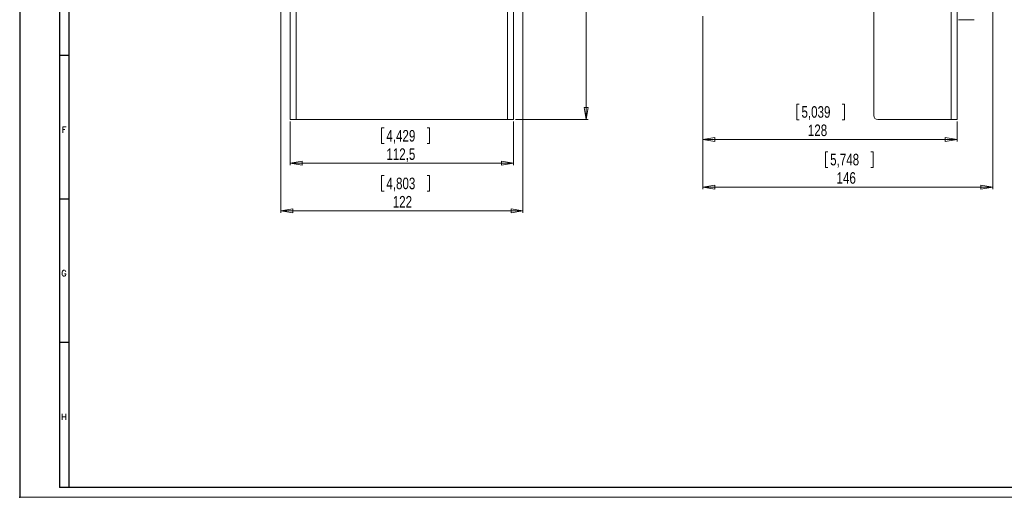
# Model space of a CAD drawing. Header units: millimetres. Extents: x 0 to 841, y 0 to 594.
# Tile 1 of 12: x 0 to 496, y 0 to 241. Entities that reach past the tile are written whole.
import ezdxf

# ---------------------------------------------------------------- set-up
doc = ezdxf.new("R2010")
doc.units = ezdxf.units.MM
doc.header["$PDSIZE"] = -1
doc.layers.add('FORMATO', color=7, linetype='Continuous')
doc.styles.add('SLDTEXTSTYLE0', font='ROMANS')
doc.styles.add('SLDTEXTSTYLE3', font='TXT', dxfattribs={"width": 0.75})
doc.dimstyles.new('SLDDIMSTYLE0', dxfattribs={"dimtxt": 5.820833, "dimasz": 6, "dimexe": 0, "dimexo": 0.0625, "dimgap": 1.455208, "dimtad": 2, "dimdec": 1, "dimrnd": 1e-09, "dimzin": 12, "dimdsep": 46, "dimtxsty": 'SLDTEXTSTYLE3', "dimblk1": 'CLOSED', "dimblk2": 'CLOSED', "dimsah": 1, "dimcen": 0.09, "dimadec": 0, "dimazin": 0, "dimtfac": 1, "dimtdec": 1, "dimtofl": 0, "dimtmove": 0, "dimatfit": 3, "dimldrblk": 'CLOSED', "dimfxl": 1, "dimtolj": 1, "dimtzin": 12, "dimarcsym": 0})

# ---------------------------------------------------------------- blocks, each defined once
blk = doc.blocks.new('_CLOSED')
at = {"color": 0, "linetype": 'ByBlock', "lineweight": -2}
for p, q in [((-1, 0.166667), (0, 0)), ((-1, 0.166667), (-1, -0.166667)), ((0, 0), (-1, -0.166667)), ((0, 0), (-1, 0))]:
    blk.add_line(p, q, dxfattribs=at)
blk = doc.blocks.new('*D3')
at = {"color": 7, "linetype": 'Continuous', "lineweight": 0}
for p, q in [((249.75, 446.25), (286.3, 446.25)), ((285.3, 446.25), (285.3, 190.25)), ((267.51, 332.22), (275.37, 332.22)), ((267.51, 332.22), (267.51, 331.04)), ((275.37, 332.22), (275.37, 331.04)), ((267.51, 303.86), (267.51, 305.04)), ((267.51, 303.86), (275.37, 303.86)), ((275.37, 303.86), (275.37, 305.04)), ((249.75, 190.25), (286.3, 190.25))]:
    blk.add_line(p, q, dxfattribs=at)
at = {"color": 7, "linetype": 'Continuous', "lineweight": 0, "xscale": 6, "yscale": 6}
for p, rotation in [((285.3, 446.25, 54.02), 90), ((285.3, 190.25, 54.02), 270)]:
    blk.add_blockref('_CLOSED', p, dxfattribs=dict(at, rotation=rotation))
at = {"color": 7, "linetype": 'Continuous', "lineweight": 0, "char_height": 5.821, "attachment_point": 1, "rotation": 90, "style": 'SLDTEXTSTYLE3'}
for s, insert in [('10,079', (268.56, 306.22)), ('256', (277.8, 311.59))]:
    blk.add_mtext(s, dxfattribs=dict(at, insert=insert))
blk = doc.blocks.new('*D4')
at = {"color": 7, "linetype": 'Continuous', "lineweight": 0}
for p, q in [((136.25, 189.25), (136.25, 167.25)), ((248.75, 189.25), (248.75, 167.25)), ((182.32, 186.04), (182.32, 178.18)), ((182.32, 186.04), (183.5, 186.04)), ((206.39, 186.04), (205.21, 186.04)), ((206.39, 186.04), (206.39, 178.18)), ((182.32, 178.18), (183.5, 178.18)), ((206.39, 178.18), (205.21, 178.18)), ((136.25, 168.25), (248.75, 168.25))]:
    blk.add_line(p, q, dxfattribs=at)
at = {"color": 7, "linetype": 'Continuous', "lineweight": 0, "xscale": 6, "yscale": 6, "rotation": 180}
blk.add_blockref('_CLOSED', (136.25, 168.25, 54.02), dxfattribs=at)
at = {"color": 7, "linetype": 'Continuous', "lineweight": 0, "xscale": 6, "yscale": 6}
blk.add_blockref('_CLOSED', (248.75, 168.25, 54.02), dxfattribs=at)
at = {"color": 7, "linetype": 'Continuous', "lineweight": 0, "char_height": 5.821, "attachment_point": 1, "style": 'SLDTEXTSTYLE3'}
for s, insert in [('4,429', (184.68, 184.99)), ('112,5', (184.68, 175.75))]:
    blk.add_mtext(s, dxfattribs=dict(at, insert=insert))
blk = doc.blocks.new('*D5')
at = {"color": 7, "linetype": 'Continuous', "lineweight": 0}
for p, q in [((253.5, 293.55), (253.5, 143.25)), ((131.5, 291.05), (131.5, 143.25)), ((182.32, 162.04), (182.32, 154.18)), ((182.32, 162.04), (183.5, 162.04)), ((206.39, 162.04), (205.21, 162.04)), ((206.39, 162.04), (206.39, 154.18)), ((182.32, 154.18), (183.5, 154.18)), ((206.39, 154.18), (205.21, 154.18)), ((131.5, 144.25), (253.5, 144.25))]:
    blk.add_line(p, q, dxfattribs=at)
at = {"color": 7, "linetype": 'Continuous', "lineweight": 0, "xscale": 6, "yscale": 6, "rotation": 180}
blk.add_blockref('_CLOSED', (131.5, 144.25, 54.02), dxfattribs=at)
at = {"color": 7, "linetype": 'Continuous', "lineweight": 0, "xscale": 6, "yscale": 6}
blk.add_blockref('_CLOSED', (253.5, 144.25, 54.02), dxfattribs=at)
at = {"color": 7, "linetype": 'Continuous', "lineweight": 0, "char_height": 5.821, "attachment_point": 1, "style": 'SLDTEXTSTYLE3'}
for s, insert in [('4,803', (184.68, 160.99)), ('122', (187.9, 151.75))]:
    blk.add_mtext(s, dxfattribs=dict(at, insert=insert))
blk = doc.blocks.new('*D6')
at = {"color": 7, "linetype": 'Continuous', "lineweight": 0}
for p, q in [((344.17, 242.25), (344.17, 179.25)), ((391.4, 198.04), (391.4, 190.18)), ((391.4, 198.04), (392.58, 198.04)), ((415.47, 198.04), (414.29, 198.04)), ((415.47, 198.04), (415.47, 190.18)), ((391.4, 190.18), (392.58, 190.18)), ((415.47, 190.18), (414.29, 190.18)), ((472.17, 189.25), (472.17, 179.25)), ((344.17, 180.25), (472.17, 180.25))]:
    blk.add_line(p, q, dxfattribs=at)
at = {"color": 7, "linetype": 'Continuous', "lineweight": 0, "xscale": 6, "yscale": 6, "rotation": 180}
blk.add_blockref('_CLOSED', (344.17, 180.25, 43.13), dxfattribs=at)
at = {"color": 7, "linetype": 'Continuous', "lineweight": 0, "xscale": 6, "yscale": 6}
blk.add_blockref('_CLOSED', (472.17, 180.25, 43.13), dxfattribs=at)
at = {"color": 7, "linetype": 'Continuous', "lineweight": 0, "char_height": 5.821, "attachment_point": 1, "style": 'SLDTEXTSTYLE3'}
for s, insert in [('5,039', (393.76, 196.99)), ('128', (396.98, 187.75))]:
    blk.add_mtext(s, dxfattribs=dict(at, insert=insert))
blk = doc.blocks.new('*D7')
at = {"color": 7, "linetype": 'Continuous', "lineweight": 0}
for p, q in [((490.17, 311.5), (490.17, 155.25)), ((344.17, 242.25), (344.17, 155.25)), ((405.85, 174.04), (405.85, 166.18)), ((405.85, 174.04), (407.03, 174.04)), ((429.92, 174.04), (428.74, 174.04)), ((429.92, 174.04), (429.92, 166.18)), ((405.85, 166.18), (407.03, 166.18)), ((429.92, 166.18), (428.74, 166.18)), ((344.17, 156.25), (490.17, 156.25))]:
    blk.add_line(p, q, dxfattribs=at)
at = {"color": 7, "linetype": 'Continuous', "lineweight": 0, "xscale": 6, "yscale": 6, "rotation": 180}
blk.add_blockref('_CLOSED', (344.17, 156.25, 43.13), dxfattribs=at)
at = {"color": 7, "linetype": 'Continuous', "lineweight": 0, "xscale": 6, "yscale": 6}
blk.add_blockref('_CLOSED', (490.17, 156.25, 43.13), dxfattribs=at)
at = {"color": 7, "linetype": 'Continuous', "lineweight": 0, "char_height": 5.821, "attachment_point": 1, "style": 'SLDTEXTSTYLE3'}
for s, insert in [('5,748', (408.21, 172.99)), ('146', (411.43, 163.75))]:
    blk.add_mtext(s, dxfattribs=dict(at, insert=insert))

msp = doc.modelspace()

# ---------------------------------------------------------------- linework, layer by layer
at = {"color": 7, "linetype": 'Continuous', "lineweight": 15}
for p, q in [((430.17, 278.25), (430.17, 192.25)), ((136.25, 260.25), (136.25, 190.25)), ((139.25, 260.25), (139.25, 190.25)), ((245.75, 190.25), (245.75, 260.25)), ((248.75, 190.25), (248.75, 260.25)), ((469.17, 260.25), (469.17, 190.25)), ((472.17, 260.25), (472.17, 190.25)), ((480.71, 240.54), (472.91, 240.54)), ((139.25, 190.25), (136.25, 190.25)), ((139.25, 190.25), (245.75, 190.25)), ((248.75, 190.25), (245.75, 190.25)), ((432.17, 190.25), (469.17, 190.25)), ((472.17, 190.25), (469.17, 190.25))]:
    msp.add_line(p, q, dxfattribs=at)
msp.add_arc((432.17, 192.25), 2, 180, 270, dxfattribs=at)
at = {"layer": 'FORMATO'}
for p, q in [((0, 594), (0, 0)), ((20, 584), (20, 5)), ((25, 5), (25, 584)), ((25, 222.5), (20, 222.5)), ((25, 150.2), (20, 150.2)), ((25, 77.9), (20, 77.9)), ((25, 5), (20, 5)), ((835.95, 5), (24.95, 5))]:
    msp.add_line(p, q, dxfattribs=at)
at = {"layer": 'FORMATO', "lineweight": 0}
msp.add_line((0, 0), (841, 0), dxfattribs=at)
at = {"layer": 'FORMATO', "color": 7}
msp.add_point((0, 0), dxfattribs=at)

# ---------------------------------------------------------------- texts
at = {"layer": 'FORMATO', "char_height": 3, "attachment_point": 1, "style": 'SLDTEXTSTYLE0'}
for s, insert in [('F', (21.18, 186.64)), ('G', (20.96, 114.34)), ('H', (20.88, 42.04))]:
    msp.add_mtext(s, dxfattribs=dict(at, insert=insert))

# ---------------------------------------------------------------- dimensions: what is measured, and where the dimension line sits
at = {"color": 7, "linetype": 'Continuous', "lineweight": 0}
dim = msp.add_linear_dim(base=(285.3, 190.25), p1=(248.75, 446.25), p2=(248.75, 190.25), angle=90, dimstyle='SLDDIMSTYLE0', dxfattribs=at)
dim.commit()
dim.dimension.update_dxf_attribs({"geometry": '*D3', "text_midpoint": (285.3, 318.04), "dimtype": 160})
for base, p1, p2, picture, middle in [((490.17, 156.25), (344.17, 243.25), (490.17, 312.5), '*D7', (417.88, 156.25)), ((253.5, 144.25), (131.5, 292.05), (253.5, 294.55), '*D5', (194.35, 144.25)), ((472.17, 180.25), (344.17, 243.25), (472.17, 190.25), '*D6', (403.43, 180.25)), ((248.75, 168.25), (136.25, 190.25), (248.75, 190.25), '*D4', (194.35, 168.25))]:
    dim = msp.add_linear_dim(base=base, p1=p1, p2=p2, dimstyle='SLDDIMSTYLE0', dxfattribs=at)
    dim.commit()
    dim.dimension.update_dxf_attribs({"geometry": picture, "text_midpoint": middle, "dimtype": 160})

doc.saveas('drawing.dxf')
